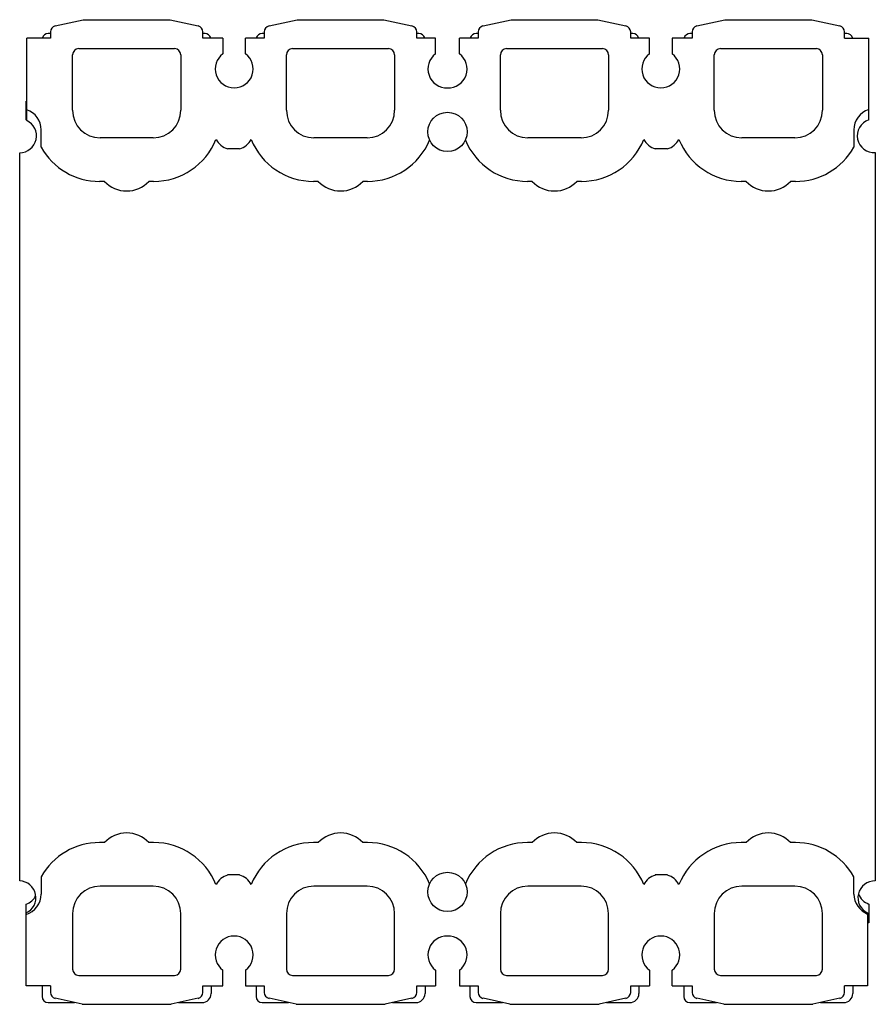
# Model space of a CAD drawing. Header units: millimetres. Extents: x 19 to 159, y 44 to 205.
import ezdxf

# ---------------------------------------------------------------- set-up
doc = ezdxf.new("R2010")
doc.units = ezdxf.units.MM
doc.header["$LTSCALE"] = 16.243751
doc.layers.get('0').update_dxf_attribs({"linetype": 'CONTINUOUS'})

msp = doc.modelspace()

# ---------------------------------------------------------------- linework, layer by layer
at = {"color": 7, "linetype": 'Continuous'}
for p, q in [((25.13, 203.66), (29.72, 204.69)), ((29.72, 204.69), (43.92, 204.69)), ((43.92, 204.69), (48.51, 203.66)), ((60.13, 203.66), (64.72, 204.69)), ((64.72, 204.69), (78.92, 204.69)), ((78.92, 204.69), (83.51, 203.66)), ((95.13, 203.66), (99.72, 204.69)), ((99.72, 204.69), (113.92, 204.69)), ((113.92, 204.69), (118.51, 203.66)), ((130.13, 203.66), (134.72, 204.69)), ((134.72, 204.69), (148.92, 204.69)), ((148.92, 204.69), (153.51, 203.66)), ((20.47, 188.18), (20.47, 201.68)), ((24.34, 201.68), (20.47, 201.68)), ((24.34, 202.41), (23.99, 202.41)), ((24.34, 202.69), (24.34, 201.67)), ((49.29, 201.67), (49.29, 202.69)), ((49.64, 202.41), (49.29, 202.41)), ((52.57, 201.68), (49.29, 201.68)), ((52.57, 201.67), (52.57, 199.12)), ((59.34, 201.68), (56.27, 201.68)), ((56.27, 199.12), (56.27, 201.67)), ((59.34, 202.41), (58.99, 202.41)), ((59.34, 202.69), (59.34, 201.67)), ((84.29, 201.67), (84.29, 202.69)), ((84.64, 202.41), (84.29, 202.41)), ((87.37, 201.68), (84.29, 201.68)), ((87.37, 199.12), (87.37, 201.67)), ((94.34, 201.68), (91.27, 201.68)), ((91.27, 199.12), (91.27, 201.67)), ((94.34, 202.41), (93.99, 202.41)), ((94.34, 202.69), (94.34, 201.67)), ((119.29, 201.67), (119.29, 202.69)), ((119.64, 202.41), (119.29, 202.41)), ((122.37, 201.68), (119.29, 201.68)), ((122.37, 199.12), (122.37, 201.67)), ((129.34, 201.68), (126.07, 201.68)), ((126.07, 201.67), (126.07, 199.12)), ((129.34, 202.41), (128.99, 202.41)), ((129.34, 202.69), (129.34, 201.67)), ((154.29, 201.67), (154.29, 202.69)), ((154.64, 202.41), (154.29, 202.41)), ((154.29, 201.67), (158.25, 201.68)), ((158.25, 188.29), (158.25, 201.68)), ((28.97, 199.96), (44.67, 199.96)), ((63.97, 199.96), (79.67, 199.96)), ((98.97, 199.96), (114.67, 199.96)), ((133.97, 199.96), (149.67, 199.96)), ((27.97, 189.86), (27.97, 198.96)), ((45.67, 198.96), (45.67, 189.86)), ((62.97, 189.86), (62.97, 198.96)), ((80.67, 198.96), (80.67, 189.86)), ((97.97, 189.86), (97.97, 198.96)), ((115.67, 198.96), (115.67, 189.86)), ((132.97, 189.86), (132.97, 198.96)), ((150.67, 198.96), (150.67, 189.86)), ((20.39, 188.29), (20.39, 191.38)), ((20.39, 191.38), (20.47, 191.38)), ((22.82, 183.81), (22.82, 186.66)), ((41.17, 185.36), (32.47, 185.36)), ((76.17, 185.36), (67.47, 185.36)), ((111.17, 185.36), (102.47, 185.36)), ((146.17, 185.36), (137.47, 185.36)), ((155.82, 186.66), (155.82, 183.81)), ((19.32, 63.77), (19.32, 182.93)), ((55.31, 183.54), (53.32, 183.54)), ((125.31, 183.54), (123.32, 183.54)), ((159.32, 182.94), (159.32, 63.77)), ((33.18, 178.23), (32.39, 178.23)), ((41.24, 178.23), (40.46, 178.23)), ((68.18, 178.23), (67.39, 178.23)), ((76.24, 178.23), (75.46, 178.23)), ((103.18, 178.23), (102.39, 178.23)), ((111.24, 178.23), (110.46, 178.23)), ((138.18, 178.23), (137.39, 178.23)), ((146.24, 178.23), (145.46, 178.23)), ((33.18, 70.05), (32.39, 70.05)), ((41.24, 70.05), (40.46, 70.05)), ((68.18, 70.05), (67.39, 70.05)), ((76.24, 70.05), (75.46, 70.05)), ((103.18, 70.05), (102.39, 70.05)), ((111.24, 70.05), (110.46, 70.05)), ((138.18, 70.05), (137.39, 70.05)), ((146.24, 70.05), (145.46, 70.05)), ((22.82, 64.46), (22.82, 61.62)), ((55.31, 64.74), (53.32, 64.74)), ((125.31, 64.74), (123.32, 64.74)), ((155.82, 61.62), (155.82, 64.46)), ((41.17, 62.92), (32.47, 62.92)), ((76.17, 62.92), (67.47, 62.92)), ((111.17, 62.92), (102.47, 62.92)), ((146.17, 62.92), (137.47, 62.92)), ((20.37, 46.6), (20.37, 59.99)), ((158.25, 59.99), (158.25, 56.9)), ((27.97, 58.42), (27.97, 49.32)), ((45.67, 49.32), (45.67, 58.42)), ((62.97, 58.42), (62.97, 49.32)), ((80.67, 49.32), (80.67, 58.42)), ((97.97, 58.42), (97.97, 49.32)), ((115.67, 49.32), (115.67, 58.42)), ((132.97, 58.42), (132.97, 49.32)), ((150.67, 49.32), (150.67, 58.42)), ((158.06, 58.52), (158.06, 46.6)), ((158.25, 56.9), (158.05, 56.9)), ((52.57, 46.62), (52.57, 49.16)), ((56.27, 49.16), (56.27, 46.62)), ((87.37, 49.16), (87.37, 46.62)), ((91.27, 49.16), (91.27, 46.62)), ((122.37, 49.16), (122.37, 46.62)), ((126.07, 46.62), (126.07, 49.16)), ((28.97, 48.32), (44.67, 48.32)), ((63.97, 48.32), (79.67, 48.32)), ((98.97, 48.32), (114.67, 48.32)), ((133.97, 48.32), (149.67, 48.32)), ((24.34, 46.59), (20.37, 46.6)), ((22.99, 46.6), (22.99, 44.85)), ((24.34, 46.59), (24.34, 45.53)), ((49.29, 45.53), (49.29, 46.62)), ((49.29, 46.6), (52.57, 46.6)), ((50.64, 46.6), (50.64, 45.35)), ((56.27, 46.6), (59.34, 46.6)), ((57.99, 46.6), (57.99, 44.85)), ((59.34, 46.59), (59.34, 45.53)), ((84.29, 45.53), (84.29, 46.62)), ((84.29, 46.6), (87.37, 46.6)), ((85.64, 46.6), (85.64, 45.35)), ((91.27, 46.6), (94.34, 46.6)), ((92.99, 46.6), (92.99, 44.85)), ((94.34, 46.59), (94.34, 45.53)), ((119.29, 45.53), (119.29, 46.62)), ((119.29, 46.6), (122.37, 46.6)), ((120.64, 46.6), (120.64, 45.35)), ((126.07, 46.6), (129.34, 46.6)), ((127.99, 46.6), (127.99, 44.85)), ((129.34, 46.59), (129.34, 45.53)), ((158.06, 46.6), (154.29, 46.62)), ((154.29, 45.53), (154.29, 46.62)), ((155.64, 46.61), (155.64, 45.35)), ((23.99, 43.85), (28.31, 43.85)), ((29.53, 43.58), (25.13, 44.56)), ((29.53, 43.58), (44.11, 43.58)), ((48.51, 44.56), (44.11, 43.58)), ((45.33, 43.85), (49.14, 43.85)), ((58.99, 43.85), (63.31, 43.85)), ((64.53, 43.58), (60.13, 44.56)), ((64.53, 43.58), (79.11, 43.58)), ((83.51, 44.56), (79.11, 43.58)), ((80.33, 43.85), (84.14, 43.85)), ((93.99, 43.85), (98.31, 43.85)), ((99.53, 43.58), (95.13, 44.56)), ((99.53, 43.58), (114.11, 43.58)), ((118.51, 44.56), (114.11, 43.58)), ((115.33, 43.85), (119.14, 43.85)), ((128.99, 43.85), (133.31, 43.85)), ((134.53, 43.58), (130.13, 44.56)), ((134.53, 43.58), (149.11, 43.58)), ((153.51, 44.56), (149.11, 43.58)), ((150.33, 43.85), (154.14, 43.85))]:
    msp.add_line(p, q, dxfattribs=at)
for centre in [(89.32, 186.32), (89.32, 61.96)]:
    msp.add_circle(centre, 3.22, dxfattribs=at)
for centre, radius, start, end in [((25.34, 202.69), 1, 102.5039, 180), ((48.29, 202.69), 1, 0, 77.4961), ((60.34, 202.69), 1, 102.5039, 180), ((83.29, 202.69), 1, 0, 77.4961), ((95.34, 202.69), 1, 102.5039, 180), ((118.29, 202.69), 1, 0, 77.4961), ((130.34, 202.69), 1, 102.5039, 180), ((153.29, 202.69), 1, 0, 77.4961), ((23.99, 201.41), 1, 90, 162.5163), ((49.64, 201.41), 1, 17.4837, 90), ((58.99, 201.41), 1, 90, 162.5163), ((84.64, 201.41), 1, 17.4837, 90), ((93.99, 201.41), 1, 90, 162.5163), ((119.64, 201.41), 1, 17.4837, 90), ((128.99, 201.41), 1, 90, 162.5163), ((154.64, 201.41), 1, 17.2274, 90), ((28.97, 198.96), 1, 90, 180), ((44.67, 198.96), 1, 0, 90), ((63.97, 198.96), 1, 90, 180), ((79.67, 198.96), 1, 0, 90), ((98.97, 198.96), 1, 90, 180), ((114.67, 198.96), 1, 0, 90), ((133.97, 198.96), 1, 90, 180), ((149.67, 198.96), 1, 0, 90), ((54.42, 196.63), 3.1, 126.6392, 53.3608), ((89.22, 196.63), 3.1, 126.6392, 271.8485), ((89.42, 196.63), 3.1, 268.1515, 53.3608), ((124.22, 196.63), 3.1, 126.6392, 53.3608), ((19.32, 186.66), 3.5, 0, 70.8179), ((32.47, 189.86), 4.5, 180, 270), ((41.17, 189.86), 4.5, 270, 360), ((67.47, 189.86), 4.5, 180, 270), ((76.17, 189.86), 4.5, 270, 360), ((102.47, 189.86), 4.5, 180, 270), ((111.17, 189.86), 4.5, 270, 360), ((137.47, 189.86), 4.5, 180, 270), ((146.17, 189.86), 4.5, 270, 360), ((159.32, 186.66), 3.5, 107.7962, 180), ((19.32, 185.68), 2.75, 270, 65.2801), ((19.52, 185.68), 2.75, 69.7905, 71.5631), ((159.12, 185.68), 2.75, 108.4369, 274.1706), ((32.39, 189.23), 11, 209.4885, 270), ((41.24, 189.23), 11, 270, 337.9651), ((54.32, 186.66), 3.27, 208.4075, 252.3142), ((54.32, 186.66), 3.27, 287.6859, 331.5925), ((67.39, 189.23), 11, 202.0349, 270), ((76.24, 189.23), 11, 270, 337.2675), ((102.39, 189.23), 11, 202.7325, 270), ((111.24, 189.23), 11, 270, 337.9651), ((124.32, 186.66), 3.27, 208.4075, 252.3142), ((124.32, 186.66), 3.27, 287.6859, 331.5925), ((137.39, 189.23), 11, 202.0349, 270), ((146.24, 189.23), 11, 270, 330.5115), ((36.82, 181.66), 5, 223.3143, 316.6857), ((71.82, 181.66), 5, 223.3143, 316.6857), ((106.82, 181.66), 5, 223.3143, 316.6857), ((141.82, 181.66), 5, 223.3143, 316.6857), ((36.82, 66.62), 5, 43.3143, 136.6857), ((71.82, 66.62), 5, 43.3143, 136.6857), ((106.82, 66.62), 5, 43.3143, 136.6857), ((141.82, 66.62), 5, 43.3143, 136.6857), ((32.39, 59.05), 11, 90, 150.5115), ((41.24, 59.05), 11, 22.0349, 90), ((67.39, 59.05), 11, 90, 157.9651), ((76.24, 59.05), 11, 22.7325, 90), ((102.39, 59.05), 11, 90, 157.2675), ((111.24, 59.05), 11, 22.0349, 90), ((137.39, 59.05), 11, 90, 157.9651), ((146.24, 59.05), 11, 29.4885, 90), ((54.32, 61.62), 3.27, 107.6858, 151.5925), ((54.32, 61.62), 3.27, 28.4075, 72.3141), ((124.32, 61.62), 3.27, 107.6858, 151.5925), ((124.32, 61.62), 3.27, 28.4075, 72.3141), ((19.22, 61.02), 2.75, 294.7199, 87.9161), ((32.47, 58.42), 4.5, 90, 180), ((41.17, 58.42), 4.5, 0, 90), ((67.47, 58.42), 4.5, 90, 180), ((76.17, 58.42), 4.5, 0, 90), ((102.47, 58.42), 4.5, 90, 180), ((111.17, 58.42), 4.5, 0, 90), ((137.47, 58.42), 4.5, 90, 180), ((146.17, 58.42), 4.5, 0, 90), ((159.22, 61.02), 2.75, 87.9161, 245.1528), ((19.32, 61.62), 3.5, 287.4576, 360), ((19.52, 62.6), 2.75, 288.2859, 332.2419), ((159.32, 61.62), 3.5, 180, 248.9787), ((159.12, 62.6), 2.75, 200.3506, 251.5631), ((54.42, 51.65), 3.1, 306.6392, 233.3608), ((89.22, 51.65), 3.1, 88.1515, 233.3608), ((89.42, 51.65), 3.1, 306.6392, 91.8485), ((124.22, 51.65), 3.1, 306.6392, 233.3608), ((28.97, 49.32), 1, 180, 270), ((44.67, 49.32), 1, 270, 360), ((63.97, 49.32), 1, 180, 270), ((79.67, 49.32), 1, 270, 360), ((98.97, 49.32), 1, 180, 270), ((114.67, 49.32), 1, 270, 360), ((133.97, 49.32), 1, 180, 270), ((149.67, 49.32), 1, 270, 360), ((25.34, 45.53), 1, 180, 257.5), ((48.29, 45.53), 1, 282.5, 360), ((49.14, 45.35), 1.5, 270, 360), ((60.34, 45.53), 1, 180, 257.5), ((83.29, 45.53), 1, 282.5, 360), ((84.14, 45.35), 1.5, 270, 360), ((95.34, 45.53), 1, 180, 257.5), ((118.29, 45.53), 1, 282.5, 360), ((119.14, 45.35), 1.5, 270, 360), ((130.34, 45.53), 1, 180, 257.5), ((153.29, 45.53), 1, 282.5, 360), ((154.14, 45.35), 1.5, 270, 360), ((23.99, 44.85), 1, 180, 270), ((58.99, 44.85), 1, 180, 270), ((93.99, 44.85), 1, 180, 270), ((128.99, 44.85), 1, 180, 270)]:
    msp.add_arc(centre, radius, start, end, dxfattribs=at)

doc.saveas('drawing.dxf')
